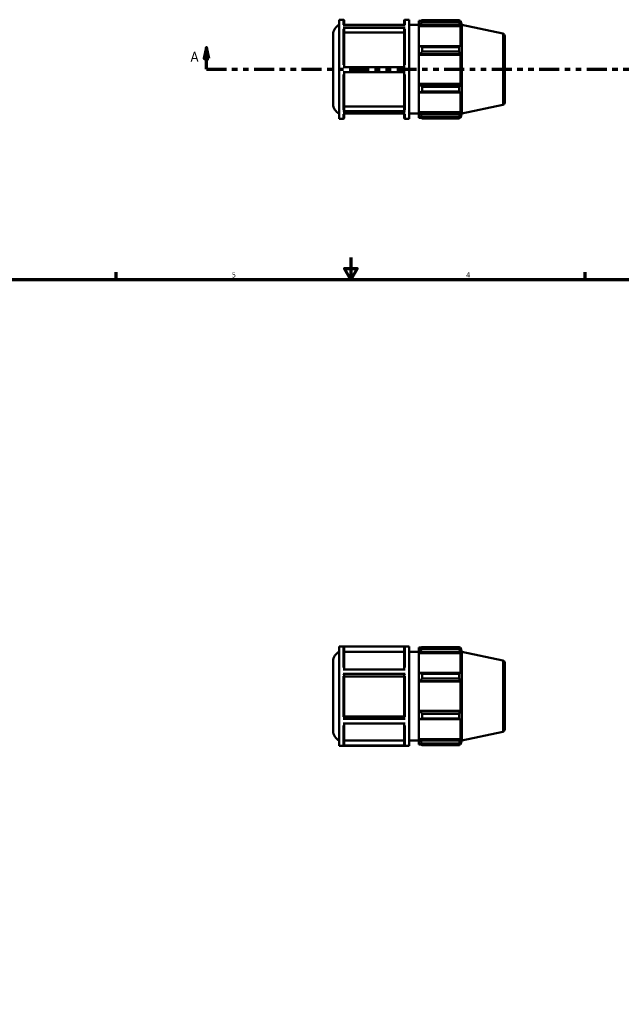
# Model space of a CAD drawing. Header units: inches. Extents: x 0.1 to 42.6, y -9.8 to 31.1.
# Tile 4 of 7: x 11 to 21.9, y 7.9 to 25.7. Entities that reach past the tile are written whole.
import ezdxf

# ---------------------------------------------------------------- set-up
doc = ezdxf.new("R2010")
doc.units = ezdxf.units.IN
doc.header["$MEASUREMENT"] = 0
doc.linetypes.add('DOUBLE_DASH_CHAIN', pattern=[1.2403, 0.6614, -0.0827, 0.1654, -0.0827, 0.1654, -0.0827])
for name, color, linetype, lineweight in [('Border (ANSI)', 7, 'Continuous', 70), ('Section Line (ANSI)', 7, 'DOUBLE_DASH_CHAIN', 70), ('Visible (ANSI)', 7, 'Continuous', 50), ('Visible Narrow (ANSI)', 7, 'Continuous', 35)]:
    doc.layers.add(name, color=color, linetype=linetype, lineweight=lineweight)
doc.styles.add('Label Text (ANSI)', font='tahoma.ttf')
doc.styles.add('Note Text (ANSI)', font='tahoma.ttf')

# ---------------------------------------------------------------- blocks, each defined once
blk = doc.blocks.new('Borders Default Border')
at = {"layer": 'Border (ANSI)'}
for p, q in [((12.75, 21), (12.75, 21.134)), ((21.25, 21), (21.25, 21.134))]:
    blk.add_line(p, q, dxfattribs=at)
at = {"layer": 'Border (ANSI)', "flags": 128}
for points in [[(17, 21.4), (17, 21), (16.885, 21.2), (17.115, 21.2), (17, 21)], [(0.5, 1), (0.5, 21), (33.5, 21), (33.5, 1), (0.5, 1)]]:
    blk.add_lwpolyline(points, dxfattribs=at)
at = {"layer": 'Border (ANSI)', "color": 5, "true_color": 0x0000ff, "char_height": 0.0945, "attachment_point": 7, "style": 'Note Text (ANSI)'}
for s, insert in [('5', (14.847, 21.038)), ('4', (19.092, 21.04))]:
    blk.add_mtext(s, dxfattribs=dict(at, insert=insert))
blk = doc.blocks.new('2dTransSection0')
at = {"layer": 'Section Line (ANSI)', "linetype": 'Continuous'}
for p, q in [((14.388, 25.204), (14.348, 25.007)), ((14.388, 25.007), (14.388, 25.204)), ((14.427, 25.007), (14.388, 25.204)), ((29.654, 25.204), (29.615, 25.007)), ((29.654, 25.007), (29.654, 25.204)), ((29.694, 25.007), (29.654, 25.204)), ((14.348, 25.007), (14.427, 25.007)), ((14.388, 24.81), (14.388, 25.007)), ((29.615, 25.007), (29.694, 25.007)), ((29.654, 24.81), (29.654, 25.007)), ((14.388, 24.81), (14.747, 24.81)), ((29.296, 24.81), (29.654, 24.81))]:
    blk.add_line(p, q, dxfattribs=at)
at = {"layer": 'Section Line (ANSI)', "linetype": 'DOUBLE_DASH_CHAIN', "ltscale": 0.546338}
blk.add_line((14.388, 24.81), (29.654, 24.81), dxfattribs=at)
at = {"layer": 'Section Line (ANSI)', "linetype": 'Continuous', "flags": 128}
for points in [[(14.427, 25.007), (14.388, 25.204), (14.348, 25.007), (14.427, 25.007)], [(29.694, 25.007), (29.654, 25.204), (29.615, 25.007), (29.694, 25.007)]]:
    blk.add_lwpolyline(points, dxfattribs=at)
at = {"layer": 'Section Line (ANSI)'}
for points in [[(14.427, 25.007), (14.388, 25.204), (14.348, 25.007), (14.427, 25.007)], [(29.694, 25.007), (29.654, 25.204), (29.615, 25.007), (29.694, 25.007)]]:
    blk.add_solid(points, dxfattribs=at)
at = {"layer": 'Section Line (ANSI)', "char_height": 0.18, "attachment_point": 7, "style": 'Label Text (ANSI)'}
for insert in [(14.098, 24.948), (29.791, 24.948)]:
    blk.add_mtext('A', dxfattribs=dict(at, insert=insert))

msp = doc.modelspace()

# ---------------------------------------------------------------- linework, layer by layer
at = {"layer": 'Visible (ANSI)'}
for p, q in [((16.793, 23.912), (16.793, 25.708)), ((16.793, 25.708), (16.865, 25.708)), ((16.882, 25.691), (16.882, 25.607)), ((17.97, 25.607), (17.97, 25.691)), ((17.987, 25.708), (18.059, 25.708)), ((18.059, 23.912), (18.059, 25.708)), ((18.237, 25.689), (18.237, 25.657)), ((18.237, 25.689), (18.277, 25.689)), ((18.294, 25.699), (18.294, 25.665)), ((18.294, 25.699), (18.968, 25.699)), ((18.968, 25.665), (18.968, 25.699)), ((18.974, 25.689), (18.99, 25.689)), ((19.014, 25.613), (18.99, 25.689)), ((18.99, 25.648), (18.99, 25.689)), ((16.865, 25.607), (17.987, 25.607)), ((17.987, 25.559), (16.865, 25.559)), ((17.97, 25.613), (16.882, 25.613)), ((16.882, 25.613), (17.97, 25.613)), ((16.882, 25.544), (16.882, 24.85)), ((17.97, 24.85), (17.97, 25.544)), ((18.059, 25.613), (18.237, 25.613)), ((18.256, 25.675), (18.237, 25.657)), ((18.237, 25.598), (18.237, 25.657)), ((18.237, 25.598), (18.256, 25.615)), ((18.237, 25.59), (18.237, 25.598)), ((18.237, 25.59), (18.237, 25.22)), ((18.237, 25.59), (18.99, 25.59)), ((18.256, 25.615), (18.981, 25.615)), ((18.968, 25.665), (18.294, 25.665)), ((18.99, 25.648), (18.981, 25.675)), ((18.981, 25.615), (18.99, 25.59)), ((18.99, 25.216), (18.99, 25.59)), ((19.014, 24.007), (19.014, 25.613)), ((19.759, 25.455), (19.014, 25.613)), ((16.682, 24.179), (16.682, 25.441)), ((17.97, 25.477), (16.882, 25.477)), ((19.792, 25.414), (19.792, 24.206)), ((18.256, 25.229), (18.237, 25.22)), ((18.237, 25.077), (18.237, 25.22)), ((18.981, 25.229), (18.256, 25.229)), ((18.294, 25.213), (18.294, 25.13)), ((18.294, 25.213), (18.968, 25.213)), ((18.968, 25.13), (18.968, 25.213)), ((18.99, 25.216), (18.981, 25.229)), ((18.237, 25.077), (18.256, 25.083)), ((18.237, 25.074), (18.237, 25.077)), ((18.237, 25.074), (18.237, 24.546)), ((18.237, 25.074), (18.99, 25.074)), ((18.256, 25.083), (18.981, 25.083)), ((18.968, 25.13), (18.294, 25.13)), ((18.981, 25.083), (18.99, 25.074)), ((18.99, 24.546), (18.99, 25.074)), ((16.865, 24.85), (17.987, 24.85)), ((17.987, 24.755), (16.865, 24.755)), ((16.882, 24.755), (16.882, 24.068)), ((17.97, 24.068), (17.97, 24.755)), ((18.237, 24.543), (18.237, 24.546)), ((18.237, 24.546), (18.99, 24.546)), ((18.237, 24.4), (18.237, 24.543)), ((18.256, 24.537), (18.237, 24.543)), ((18.981, 24.537), (18.256, 24.537)), ((18.294, 24.49), (18.294, 24.408)), ((18.294, 24.49), (18.968, 24.49)), ((18.968, 24.408), (18.968, 24.49)), ((18.99, 24.546), (18.981, 24.537)), ((18.237, 24.4), (18.237, 24.031)), ((18.237, 24.4), (18.256, 24.391)), ((18.256, 24.391), (18.981, 24.391)), ((18.968, 24.408), (18.294, 24.408)), ((18.981, 24.391), (18.99, 24.404)), ((18.99, 24.031), (18.99, 24.404)), ((16.882, 24.135), (17.97, 24.135)), ((19.759, 24.165), (19.014, 24.007)), ((16.793, 23.912), (16.865, 23.912)), ((16.865, 24.053), (17.987, 24.053)), ((17.987, 24.007), (16.865, 24.007)), ((16.882, 24.007), (16.882, 23.929)), ((17.97, 23.929), (17.97, 24.007)), ((17.987, 23.912), (18.059, 23.912)), ((18.059, 24.007), (18.237, 24.007)), ((18.237, 24.022), (18.237, 24.031)), ((18.237, 24.031), (18.99, 24.031)), ((18.237, 23.963), (18.237, 24.022)), ((18.256, 24.005), (18.237, 24.022)), ((18.237, 23.963), (18.237, 23.931)), ((18.237, 23.963), (18.256, 23.945)), ((18.237, 23.931), (18.277, 23.931)), ((18.981, 24.005), (18.256, 24.005)), ((18.294, 23.955), (18.294, 23.921)), ((18.294, 23.955), (18.968, 23.955)), ((18.968, 23.921), (18.294, 23.921)), ((18.968, 23.921), (18.968, 23.955)), ((18.974, 23.931), (18.99, 23.931)), ((18.99, 24.031), (18.981, 24.005)), ((18.981, 23.945), (18.99, 23.972)), ((19.014, 24.007), (18.99, 23.931)), ((18.99, 23.931), (18.99, 23.972)), ((16.793, 12.56), (16.793, 14.355)), ((16.793, 14.355), (18.059, 14.355)), ((17.987, 14.354), (16.865, 14.354)), ((16.882, 14.337), (16.882, 13.941)), ((17.97, 13.941), (17.97, 14.337)), ((18.059, 12.56), (18.059, 14.355)), ((18.237, 14.337), (18.237, 14.305)), ((18.237, 14.337), (18.277, 14.337)), ((18.256, 14.323), (18.237, 14.305)), ((18.237, 14.246), (18.237, 14.305)), ((18.294, 14.347), (18.294, 14.313)), ((18.294, 14.347), (18.968, 14.347)), ((18.968, 14.313), (18.294, 14.313)), ((18.968, 14.313), (18.968, 14.347)), ((18.974, 14.337), (18.99, 14.337)), ((18.99, 14.296), (18.981, 14.323)), ((19.014, 14.261), (18.99, 14.337)), ((18.99, 14.296), (18.99, 14.337)), ((16.682, 12.827), (16.682, 14.089)), ((17.97, 14.259), (16.882, 14.259)), ((18.059, 14.261), (18.237, 14.261)), ((18.237, 14.246), (18.256, 14.262)), ((18.237, 14.237), (18.237, 14.246)), ((18.237, 14.237), (18.237, 13.868)), ((18.237, 14.237), (18.99, 14.237)), ((18.256, 14.262), (18.981, 14.262)), ((18.981, 14.262), (18.99, 14.237)), ((18.99, 13.864), (18.99, 14.237)), ((19.014, 12.654), (19.014, 14.261)), ((19.759, 14.103), (19.014, 14.261)), ((16.865, 13.941), (17.987, 13.941)), ((19.792, 14.062), (19.792, 12.854)), ((17.987, 13.859), (16.865, 13.859)), ((16.882, 13.85), (16.882, 13.052)), ((17.97, 13.811), (16.882, 13.811)), ((17.97, 13.052), (17.97, 13.85)), ((18.256, 13.877), (18.237, 13.868)), ((18.237, 13.725), (18.237, 13.868)), ((18.237, 13.725), (18.256, 13.731)), ((18.981, 13.877), (18.256, 13.877)), ((18.256, 13.731), (18.981, 13.731)), ((18.294, 13.86), (18.294, 13.778)), ((18.294, 13.86), (18.968, 13.86)), ((18.968, 13.778), (18.294, 13.778)), ((18.968, 13.778), (18.968, 13.86)), ((18.99, 13.864), (18.981, 13.877)), ((18.981, 13.731), (18.99, 13.722)), ((18.237, 13.722), (18.237, 13.725)), ((18.237, 13.722), (18.237, 13.193)), ((18.237, 13.722), (18.99, 13.722)), ((18.99, 13.193), (18.99, 13.722)), ((16.865, 13.044), (17.987, 13.044)), ((16.882, 13.091), (17.97, 13.091)), ((18.237, 13.191), (18.237, 13.193)), ((18.237, 13.193), (18.99, 13.193)), ((18.256, 13.185), (18.237, 13.191)), ((18.237, 13.048), (18.237, 13.191)), ((18.237, 13.048), (18.256, 13.039)), ((18.237, 13.048), (18.237, 12.678)), ((18.981, 13.185), (18.256, 13.185)), ((18.256, 13.039), (18.981, 13.039)), ((18.294, 13.138), (18.294, 13.055)), ((18.294, 13.138), (18.968, 13.138)), ((18.968, 13.055), (18.294, 13.055)), ((18.968, 13.055), (18.968, 13.138)), ((18.99, 13.193), (18.981, 13.185)), ((18.981, 13.039), (18.99, 13.052)), ((18.99, 12.678), (18.99, 13.052)), ((17.987, 12.962), (16.865, 12.962)), ((16.882, 12.962), (16.882, 12.578)), ((17.97, 12.578), (17.97, 12.962)), ((18.237, 12.67), (18.237, 12.678)), ((18.237, 12.678), (18.99, 12.678)), ((18.237, 12.611), (18.237, 12.67)), ((18.256, 12.653), (18.237, 12.67)), ((18.99, 12.678), (18.981, 12.653)), ((19.759, 12.813), (19.014, 12.654)), ((16.793, 12.56), (18.059, 12.56)), ((16.865, 12.561), (17.987, 12.561)), ((16.882, 12.655), (17.97, 12.655)), ((18.059, 12.654), (18.237, 12.654)), ((18.237, 12.611), (18.256, 12.593)), ((18.237, 12.611), (18.237, 12.579)), ((18.237, 12.579), (18.277, 12.579)), ((18.981, 12.653), (18.256, 12.653)), ((18.294, 12.603), (18.294, 12.569)), ((18.294, 12.603), (18.968, 12.603)), ((18.968, 12.569), (18.294, 12.569)), ((18.968, 12.569), (18.968, 12.603)), ((18.974, 12.579), (18.99, 12.579)), ((18.981, 12.593), (18.99, 12.62)), ((19.014, 12.654), (18.99, 12.579)), ((18.99, 12.579), (18.99, 12.62))]:
    msp.add_line(p, q, dxfattribs=at)
for centre, radius, start, end in [((16.865, 25.691), 0.0167, 0, 90), ((17.987, 25.691), 0.0167, 90, 180), ((16.871, 25.441), 0.189, 114.3269, 180), ((19.75, 25.414), 0.0417, 0, 78), ((16.871, 24.179), 0.189, 180, 245.6731), ((19.75, 24.206), 0.0417, 282, 0), ((16.865, 23.929), 0.0167, 270, 0), ((17.987, 23.929), 0.0167, 180, 270), ((16.871, 14.089), 0.189, 114.3269, 180), ((19.75, 14.062), 0.0417, 0, 78), ((19.75, 12.854), 0.0417, 282, 0), ((16.871, 12.827), 0.189, 180, 245.6731)]:
    msp.add_arc(centre, radius, start, end, dxfattribs=at)
for points, weights in [([(18.294, 25.699), (18.274, 25.687), (18.256, 25.675)], [1.0142184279, 1.01018234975, 1.00534097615]), ([(18.968, 25.699), (18.975, 25.687), (18.981, 25.675)], [1, 1.00175106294, 1.00268600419]), ([(18.256, 25.615), (18.274, 25.639), (18.294, 25.665)], [1.00534097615, 1.01018234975, 1.0142184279]), ([(18.981, 25.615), (18.975, 25.639), (18.968, 25.665)], [1.00268600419, 1.00175106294, 1]), ([(18.294, 25.213), (18.274, 25.221), (18.256, 25.229)], [1.0142184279, 1.01018234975, 1.00534097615]), ([(18.968, 25.213), (18.975, 25.221), (18.981, 25.229)], [1, 1.00175106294, 1.00268600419]), ([(18.256, 25.083), (18.274, 25.106), (18.294, 25.13)], [1.00534097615, 1.01018234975, 1.0142184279]), ([(18.981, 25.083), (18.975, 25.106), (18.968, 25.13)], [1.00268600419, 1.00175106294, 1]), ([(18.294, 24.49), (18.274, 24.514), (18.256, 24.537)], [1.0142184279, 1.01018234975, 1.00534097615]), ([(18.968, 24.49), (18.975, 24.514), (18.981, 24.537)], [1, 1.00175106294, 1.00268600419]), ([(18.256, 24.391), (18.274, 24.399), (18.294, 24.408)], [1.00534097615, 1.01018234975, 1.0142184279]), ([(18.981, 24.391), (18.975, 24.399), (18.968, 24.408)], [1.00268600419, 1.00175106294, 1]), ([(18.294, 23.955), (18.274, 23.981), (18.256, 24.005)], [1.0142184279, 1.01018234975, 1.00534097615]), ([(18.256, 23.945), (18.274, 23.933), (18.294, 23.921)], [1.00534097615, 1.01018234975, 1.0142184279]), ([(18.968, 23.955), (18.975, 23.981), (18.981, 24.005)], [1, 1.00175106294, 1.00268600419]), ([(18.981, 23.945), (18.975, 23.933), (18.968, 23.921)], [1.00268600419, 1.00175106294, 1]), ([(18.294, 14.347), (18.274, 14.335), (18.256, 14.323)], [1.0142184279, 1.01018234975, 1.00534097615]), ([(18.256, 14.262), (18.274, 14.287), (18.294, 14.313)], [1.00534097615, 1.01018234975, 1.0142184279]), ([(18.968, 14.347), (18.975, 14.335), (18.981, 14.323)], [1, 1.00175106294, 1.00268600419]), ([(18.981, 14.262), (18.975, 14.287), (18.968, 14.313)], [1.00268600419, 1.00175106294, 1]), ([(18.294, 13.86), (18.274, 13.869), (18.256, 13.877)], [1.0142184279, 1.01018234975, 1.00534097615]), ([(18.256, 13.731), (18.274, 13.754), (18.294, 13.778)], [1.00534097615, 1.01018234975, 1.0142184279]), ([(18.968, 13.86), (18.975, 13.869), (18.981, 13.877)], [1, 1.00175106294, 1.00268600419]), ([(18.981, 13.731), (18.975, 13.754), (18.968, 13.778)], [1.00268600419, 1.00175106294, 1]), ([(18.294, 13.138), (18.274, 13.162), (18.256, 13.185)], [1.0142184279, 1.01018234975, 1.00534097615]), ([(18.256, 13.039), (18.274, 13.047), (18.294, 13.055)], [1.00534097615, 1.01018234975, 1.0142184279]), ([(18.968, 13.138), (18.975, 13.162), (18.981, 13.185)], [1, 1.00175106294, 1.00268600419]), ([(18.981, 13.039), (18.975, 13.047), (18.968, 13.055)], [1.00268600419, 1.00175106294, 1]), ([(18.294, 12.603), (18.274, 12.628), (18.256, 12.653)], [1.0142184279, 1.01018234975, 1.00534097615]), ([(18.256, 12.593), (18.274, 12.581), (18.294, 12.569)], [1.00534097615, 1.01018234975, 1.0142184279]), ([(18.968, 12.603), (18.975, 12.628), (18.981, 12.653)], [1, 1.00175106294, 1.00268600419]), ([(18.981, 12.593), (18.975, 12.581), (18.968, 12.569)], [1.00268600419, 1.00175106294, 1])]:
    msp.add_rational_spline(points, weights, degree=2, dxfattribs=at)
for points, knots in [([(16.865, 25.559), (16.867, 25.559), (16.87, 25.558), (16.873, 25.557), (16.876, 25.556), (16.878, 25.553), (16.88, 25.552), (16.881, 25.548), (16.882, 25.546), (16.882, 25.544)], [0, 0, 0, 0, 0.01568882, 0.01568882, 0.03139248, 0.03139248, 0.04711448, 0.04711448, 0.06285227, 0.06285227, 0.06285227, 0.06285227]), ([(17.97, 25.544), (17.97, 25.546), (17.971, 25.548), (17.972, 25.552), (17.974, 25.553), (17.977, 25.556), (17.979, 25.557), (17.983, 25.558), (17.985, 25.559), (17.987, 25.559)], [0.18856071, 0.18856071, 0.18856071, 0.18856071, 0.2042985, 0.2042985, 0.2200205, 0.2200205, 0.23572416, 0.23572416, 0.25141298, 0.25141298, 0.25141298, 0.25141298]), ([(16.882, 24.068), (16.882, 24.066), (16.881, 24.064), (16.88, 24.061), (16.878, 24.059), (16.876, 24.056), (16.873, 24.055), (16.87, 24.054), (16.867, 24.053), (16.865, 24.053)], [0.18847587, 0.18847587, 0.18847587, 0.18847587, 0.20419523, 0.20419523, 0.21990616, 0.21990616, 0.23560728, 0.23560728, 0.25130046, 0.25130046, 0.25130046, 0.25130046]), ([(17.987, 24.053), (17.985, 24.053), (17.983, 24.054), (17.979, 24.055), (17.977, 24.056), (17.974, 24.059), (17.972, 24.061), (17.971, 24.064), (17.97, 24.066), (17.97, 24.068)], [0, 0, 0, 0, 0.01569318, 0.01569318, 0.03139431, 0.03139431, 0.04710523, 0.04710523, 0.0628246, 0.0628246, 0.0628246, 0.0628246]), ([(16.865, 14.354), (16.867, 14.354), (16.87, 14.353), (16.873, 14.352), (16.876, 14.35), (16.878, 14.347), (16.88, 14.345), (16.881, 14.342), (16.882, 14.339), (16.882, 14.337)], [0, 0, 0, 0, 0.01568882, 0.01568882, 0.03139248, 0.03139248, 0.04711448, 0.04711448, 0.06285227, 0.06285227, 0.06285227, 0.06285227]), ([(17.97, 14.337), (17.97, 14.339), (17.971, 14.342), (17.972, 14.345), (17.974, 14.347), (17.977, 14.35), (17.979, 14.352), (17.983, 14.353), (17.985, 14.354), (17.987, 14.354)], [0.18856071, 0.18856071, 0.18856071, 0.18856071, 0.2042985, 0.2042985, 0.2200205, 0.2200205, 0.23572416, 0.23572416, 0.25141298, 0.25141298, 0.25141298, 0.25141298]), ([(16.865, 13.859), (16.867, 13.859), (16.87, 13.858), (16.873, 13.857), (16.876, 13.857), (16.878, 13.855), (16.88, 13.854), (16.881, 13.852), (16.882, 13.851), (16.882, 13.85)], [0, 0, 0, 0, 0.01568882, 0.01568882, 0.03139248, 0.03139248, 0.04711448, 0.04711448, 0.06285227, 0.06285227, 0.06285227, 0.06285227]), ([(17.97, 13.85), (17.97, 13.851), (17.971, 13.852), (17.972, 13.854), (17.974, 13.855), (17.977, 13.857), (17.979, 13.857), (17.983, 13.858), (17.985, 13.859), (17.987, 13.859)], [0.18856071, 0.18856071, 0.18856071, 0.18856071, 0.2042985, 0.2042985, 0.2200205, 0.2200205, 0.23572416, 0.23572416, 0.25141298, 0.25141298, 0.25141298, 0.25141298]), ([(16.882, 13.052), (16.882, 13.051), (16.881, 13.05), (16.88, 13.048), (16.878, 13.047), (16.876, 13.046), (16.873, 13.045), (16.87, 13.044), (16.867, 13.044), (16.865, 13.044)], [0.18847587, 0.18847587, 0.18847587, 0.18847587, 0.20419523, 0.20419523, 0.21990616, 0.21990616, 0.23560728, 0.23560728, 0.25130046, 0.25130046, 0.25130046, 0.25130046]), ([(17.987, 13.044), (17.985, 13.044), (17.983, 13.044), (17.979, 13.045), (17.977, 13.046), (17.974, 13.047), (17.972, 13.048), (17.971, 13.05), (17.97, 13.051), (17.97, 13.052)], [0, 0, 0, 0, 0.01569318, 0.01569318, 0.03139431, 0.03139431, 0.04710523, 0.04710523, 0.0628246, 0.0628246, 0.0628246, 0.0628246]), ([(16.882, 12.578), (16.882, 12.576), (16.881, 12.573), (16.88, 12.569), (16.878, 12.567), (16.876, 12.564), (16.873, 12.563), (16.87, 12.561), (16.867, 12.561), (16.865, 12.561)], [0.18847587, 0.18847587, 0.18847587, 0.18847587, 0.20419523, 0.20419523, 0.21990616, 0.21990616, 0.23560728, 0.23560728, 0.25130046, 0.25130046, 0.25130046, 0.25130046]), ([(17.987, 12.561), (17.985, 12.561), (17.983, 12.561), (17.979, 12.563), (17.977, 12.564), (17.974, 12.567), (17.972, 12.569), (17.971, 12.573), (17.97, 12.576), (17.97, 12.578)], [0, 0, 0, 0, 0.01569318, 0.01569318, 0.03139431, 0.03139431, 0.04710523, 0.04710523, 0.0628246, 0.0628246, 0.0628246, 0.0628246])]:
    msp.add_open_spline(points, degree=3, knots=knots, dxfattribs=at)
at = {"layer": 'Visible Narrow (ANSI)'}
for p, q in [((16.865, 25.616), (16.865, 25.708)), ((17.987, 25.708), (17.987, 25.616)), ((16.865, 24.892), (16.865, 25.535)), ((17.987, 25.535), (17.987, 24.892)), ((19.759, 24.173), (19.759, 25.447)), ((16.865, 24.077), (16.865, 24.713)), ((17.987, 24.713), (17.987, 24.077)), ((16.865, 23.913), (16.865, 23.998)), ((17.987, 23.998), (17.987, 23.913)), ((16.865, 13.976), (16.865, 14.35)), ((17.987, 14.35), (17.987, 13.976)), ((19.759, 12.821), (19.759, 14.095)), ((16.865, 13.082), (16.865, 13.82)), ((17.987, 13.82), (17.987, 13.082)), ((16.865, 12.564), (16.865, 12.928)), ((17.987, 12.928), (17.987, 12.564))]:
    msp.add_line(p, q, dxfattribs=at)

# ---------------------------------------------------------------- block references
msp.add_blockref('Borders Default Border', (0, 0))
at = {"layer": 'Section Line (ANSI)'}
msp.add_blockref('2dTransSection0', (0, 0), dxfattribs=at)

doc.saveas('drawing.dxf')
